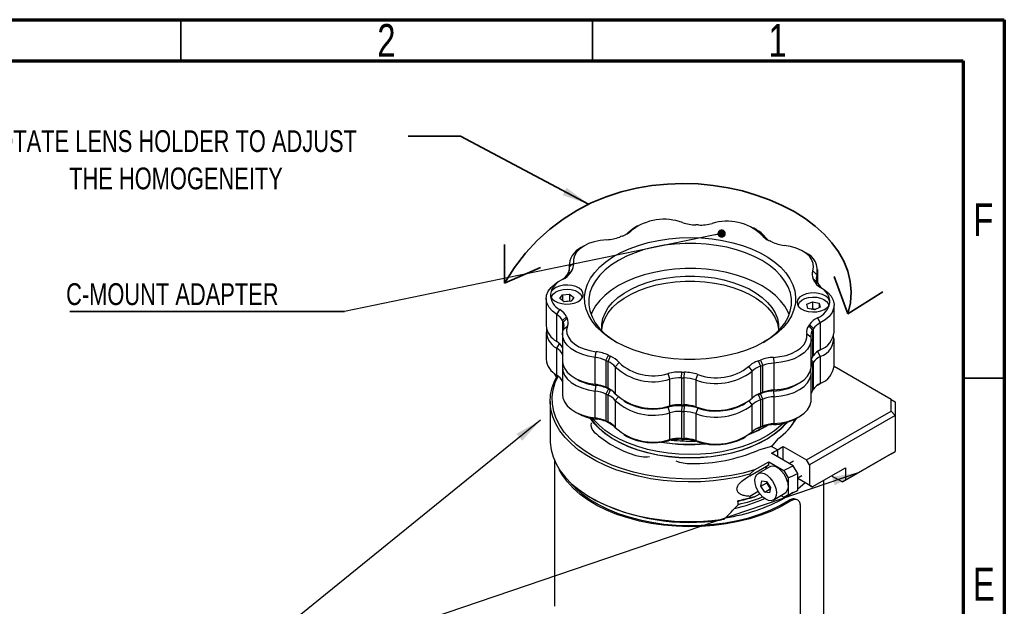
# Model space of a CAD drawing. Header units: millimetres. Extents: x 15 to 415, y 5 to 292.
# Tile 34 of 34: x 295 to 415, y 221 to 292. Entities that reach past the tile are written whole.
import ezdxf

# ---------------------------------------------------------------- set-up
doc = ezdxf.new("R2010")
doc.units = ezdxf.units.MM
doc.layers.add('THICCC', color=7, linetype='Continuous', lineweight=35)
doc.styles.add('SLDTEXTSTYLE0', font='TXT', dxfattribs={"width": 0.75})
doc.dimstyles.new('SLDDIMSTYLE10', dxfattribs={"dimtxt": 0.18, "dimasz": 1.016, "dimexe": 0, "dimexo": 0.0625, "dimgap": 0, "dimtad": 0, "dimtih": 1, "dimtoh": 1, "dimdec": 0, "dimrnd": 1e-09, "dimzin": 0, "dimdsep": 46, "dimtxsty": 'Standard', "dimblk1": 'DOT', "dimblk2": 'DOT', "dimsah": 1, "dimcen": 0.09, "dimadec": 0, "dimazin": 0, "dimtfac": 1.016, "dimtdec": 0, "dimtofl": 0, "dimtmove": 0, "dimatfit": 3, "dimldrblk": 'DOT', "dimfxl": 1, "dimfrac": 2, "dimtolj": 1, "dimtzin": 0, "dimarcsym": 0})
doc.dimstyles.new('SLDDIMSTYLE6', dxfattribs={"dimtxt": 0.18, "dimasz": 3.302, "dimexe": 0, "dimexo": 0.0625, "dimgap": 0, "dimtad": 0, "dimtih": 1, "dimtoh": 1, "dimdec": 0, "dimrnd": 1e-09, "dimzin": 0, "dimdsep": 46, "dimtxsty": 'Standard', "dimsah": 1, "dimcen": 0.09, "dimadec": 0, "dimazin": 0, "dimtfac": 3.302, "dimtdec": 0, "dimtofl": 0, "dimtmove": 0, "dimatfit": 3, "dimfxl": 1, "dimfrac": 2, "dimtolj": 1, "dimtzin": 0, "dimarcsym": 0})

# ---------------------------------------------------------------- blocks, each defined once
blk = doc.blocks.new('SW_NOTE_0_7')
at = {"layer": 'THICCC', "color": 0}
blk.add_line((-33.34, 0), (0, 0), dxfattribs=at)
at = {"layer": 'THICCC', "color": 0, "insert": (-33.81, 3.42), "char_height": 2.6458, "attachment_point": 1, "style": 'SLDTEXTSTYLE0'}
blk.add_mtext('C-MOUNT ADAPTER', dxfattribs=at)
blk = doc.blocks.new('_Dot')
at = {"color": 0, "linetype": 'ByBlock', "lineweight": -2}
blk.add_line((-0.5, 0), (-1, 0), dxfattribs=at)
at = {"color": 0, "linetype": 'ByBlock', "const_width": 0.5}
blk.add_lwpolyline([(-0.25, 0, 1), (0.25, 0, 1)], format="xyb", close=True, dxfattribs=at)
blk = doc.blocks.new('SW_NOTE_0_8')
at = {"layer": 'THICCC', "color": 0, "char_height": 2.6458, "attachment_point": 2, "style": 'SLDTEXTSTYLE0'}
for s, insert in [('ROTATE LENS HOLDER TO ADJUST', (27.2, 3.41)), ('THE HOMOGENEITY', (28.08, -1.12))]:
    blk.add_mtext(s, dxfattribs=dict(at, insert=insert))

msp = doc.modelspace()

# ---------------------------------------------------------------- linework, layer by layer
at = {"color": 7, "linetype": 'Continuous', "lineweight": 70}
for p, q in [((15, 292), (415, 292)), ((415, 292), (415, 5)), ((20, 287), (410, 287)), ((410, 287), (410, 10))]:
    msp.add_line(p, q, dxfattribs=at)
at = {"color": 7, "linetype": 'Continuous', "lineweight": 35}
for p, q in [((315, 287), (315, 292)), ((365, 287), (365, 292)), ((410, 248.5), (415, 248.5))]:
    msp.add_line(p, q, dxfattribs=at)
at = {"color": 7, "linetype": 'Continuous', "lineweight": 25}
for p, q in [((370.456, 266.967), (370.102, 266.763)), ((384.891, 266.519), (384.537, 266.723)), ((369.304, 266.161), (369.738, 266.426)), ((385.478, 265.927), (385.936, 265.634)), ((363.966, 264.548), (363.613, 264.344)), ((390.883, 263.704), (390.529, 263.908)), ((362.15, 262.305), (362.15, 261.511)), ((362.179, 261.997), (362.676, 262.436)), ((361.863, 260.992), (362.331, 261.299)), ((361.982, 261.171), (362.447, 261.472)), ((391.74, 261.514), (392.228, 261.044)), ((392.345, 260.04), (392.345, 261.664)), ((361.18, 260.39), (360.826, 260.186)), ((391.784, 260.542), (392.266, 260.21)), ((391.867, 260.363), (392.352, 260.025)), ((392.663, 259.505), (393.034, 259.29)), ((361.009, 258.158), (361.337, 258.621)), ((361.337, 258.621), (362.195, 258.688)), ((361.337, 258.621), (361.337, 257.913)), ((362.195, 258.688), (362.725, 258.293)), ((362.195, 258.688), (362.195, 257.871)), ((362.725, 258.293), (362.397, 257.83)), ((359.363, 258.146), (359.363, 254.88)), ((360.017, 258.225), (360.017, 258.195)), ((361.539, 257.763), (361.009, 258.158)), ((361.47, 257.814), (362.195, 257.871)), ((362.397, 257.83), (361.539, 257.763)), ((362.195, 257.871), (362.264, 257.82)), ((363.717, 258.195), (363.717, 258.225)), ((389.972, 257.276), (389.972, 257.245)), ((391.017, 257.459), (391.695, 257.77)), ((391.144, 256.965), (391.017, 257.459)), ((391.695, 257.77), (392.5, 257.586)), ((391.695, 257.77), (391.695, 256.953)), ((392.627, 257.092), (391.949, 256.781)), ((392.5, 257.586), (392.627, 257.092)), ((392.5, 257.586), (392.5, 257.034)), ((393.672, 257.245), (393.672, 257.276)), ((394.326, 254.088), (394.326, 257.355)), ((360.655, 256.21), (361.026, 256.812)), ((360.655, 252.944), (360.655, 256.21)), ((361.338, 255.476), (361.822, 255.955)), ((391.949, 256.781), (391.144, 256.965)), ((391.529, 256.877), (391.695, 256.953)), ((391.695, 256.953), (392.116, 256.857)), ((361.338, 255.476), (361.338, 252.209)), ((361.423, 255.29), (361.905, 255.776)), ((361.461, 254.457), (361.949, 254.803)), ((391.242, 254.846), (391.707, 254.33)), ((391.358, 255.019), (391.827, 254.509)), ((392.313, 255.82), (392.644, 255.196)), ((392.644, 255.196), (392.644, 251.93)), ((359.363, 254.063), (359.363, 250.796)), ((361.344, 253.836), (361.344, 250.57)), ((391.013, 253.882), (391.511, 253.504)), ((391.707, 254.33), (391.707, 251.064)), ((391.827, 251.242), (391.827, 254.509)), ((391.539, 249.93), (391.539, 253.196)), ((394.326, 250.005), (394.326, 253.272)), ((360.655, 248.861), (360.655, 252.127)), ((361.338, 251.392), (361.338, 248.126)), ((365.315, 251.012), (365.418, 251.703)), ((366.616, 250.65), (366.936, 251.28)), ((366.874, 250.529), (367.185, 251.163)), ((392.509, 251.844), (392.313, 251.737)), ((392.509, 251.844), (392.863, 252.049)), ((392.644, 251.113), (392.644, 247.847)), ((365.315, 247.746), (365.315, 251.012)), ((366.616, 250.65), (366.616, 247.383)), ((366.874, 247.262), (366.874, 250.529)), ((367.753, 249.867), (368.212, 250.391)), ((385.118, 250.594), (385.385, 249.942)), ((385.385, 249.942), (385.385, 246.675)), ((385.388, 250.695), (385.664, 250.046)), ((385.664, 246.779), (385.664, 250.046)), ((386.977, 251.02), (387.026, 250.324)), ((387.026, 250.324), (387.026, 247.058)), ((391.707, 250.247), (391.707, 246.981)), ((391.827, 247.159), (391.827, 250.426)), ((361.344, 249.753), (361.344, 246.487)), ((367.753, 249.867), (367.753, 246.601)), ((374.38, 248.388), (374.175, 249.06)), ((375.801, 248.536), (375.834, 249.232)), ((376.133, 248.525), (376.155, 249.222)), ((377.518, 248.289), (377.771, 248.946)), ((383.952, 249.892), (384.385, 249.34)), ((384.385, 246.073), (384.385, 249.34)), ((391.539, 245.846), (391.539, 249.113)), ((401.252, 245.902), (394.323, 249.901)), ((362.807, 248.53), (363.16, 248.326)), ((365.418, 247.62), (365.315, 247.746)), ((365.315, 246.929), (365.418, 247.62)), ((374.38, 245.122), (374.38, 248.388)), ((375.801, 248.536), (375.801, 245.269)), ((376.133, 245.259), (376.133, 248.525)), ((377.518, 248.289), (377.518, 245.022)), ((389.723, 247.686), (390.077, 247.89)), ((392.313, 247.654), (392.509, 247.761)), ((392.509, 247.761), (392.863, 247.966)), ((365.315, 243.663), (365.315, 246.929)), ((366.936, 247.197), (366.616, 247.383)), ((366.936, 247.197), (366.616, 246.566)), ((366.616, 246.566), (366.616, 243.3)), ((367.185, 247.079), (366.874, 247.262)), ((366.874, 246.445), (367.185, 247.079)), ((366.874, 243.179), (366.874, 246.445)), ((367.29, 247.029), (367.185, 247.079)), ((385.385, 246.675), (385.118, 246.511)), ((385.118, 246.511), (385.385, 245.859)), ((385.664, 246.779), (385.388, 246.612)), ((385.664, 245.962), (385.388, 246.612)), ((387.026, 247.058), (386.977, 246.937)), ((386.977, 246.937), (387.026, 246.241)), ((359.845, 245.705), (359.845, 240.907)), ((367.753, 245.784), (367.753, 242.517)), ((368.798, 245.716), (369.152, 245.511)), ((375.834, 245.149), (375.801, 245.269)), ((375.834, 245.149), (375.801, 244.453)), ((376.155, 245.139), (376.133, 245.259)), ((376.133, 244.442), (376.155, 245.139)), ((383.233, 245.267), (383.587, 245.471)), ((384.385, 241.99), (384.385, 245.257)), ((385.385, 245.859), (385.385, 242.592)), ((385.664, 242.696), (385.664, 245.962)), ((387.026, 246.241), (387.026, 242.974)), ((401.252, 244.509), (401.252, 245.902)), ((401.252, 245.902), (401.752, 245.613)), ((401.752, 245.613), (401.752, 243.981)), ((362.807, 244.447), (363.16, 244.243)), ((374.175, 244.977), (374.38, 245.122)), ((374.38, 244.305), (374.175, 244.977)), ((374.38, 241.038), (374.38, 244.305)), ((375.801, 244.453), (375.801, 241.186)), ((376.133, 241.176), (376.133, 244.442)), ((377.771, 244.863), (377.518, 245.022)), ((377.771, 244.863), (377.518, 244.205)), ((377.518, 244.205), (377.518, 240.939)), ((390.969, 238.574), (401.252, 244.509)), ((401.752, 243.981), (391.322, 237.961)), ((401.752, 243.981), (401.252, 244.509)), ((401.752, 243.981), (401.752, 239.591)), ((365.418, 243.537), (365.315, 243.663)), ((366.616, 243.3), (366.936, 243.113)), ((367.185, 242.996), (366.874, 243.179)), ((367.185, 242.996), (367.29, 242.946)), ((387.026, 242.974), (386.977, 242.853)), ((389.723, 243.603), (390.077, 243.807)), ((368.798, 241.633), (369.152, 241.428)), ((385.385, 242.592), (385.118, 242.428)), ((385.388, 242.528), (385.664, 242.696)), ((374.175, 240.893), (374.38, 241.038)), ((375.801, 241.186), (375.834, 241.066)), ((376.155, 241.055), (376.133, 241.176)), ((377.518, 240.939), (377.771, 240.779)), ((383.233, 241.184), (383.587, 241.388)), ((387.487, 241.116), (386.744, 240.196)), ((386.744, 240.196), (385.15, 239.767)), ((386.805, 240.271), (386.66, 240.173)), ((389.377, 237.86), (386.721, 239.393)), ((387.451, 239.788), (386.744, 240.196)), ((387.451, 239.788), (387.451, 238.971)), ((388.135, 240.209), (390.969, 238.574)), ((388.135, 238.577), (388.135, 240.209)), ((401.252, 239.303), (395.342, 235.892)), ((395.695, 236.096), (401.752, 239.591)), ((401.252, 239.303), (401.752, 239.591)), ((384.096, 236.652), (386.391, 237.976)), ((384.654, 237.357), (386.391, 238.359)), ((386.391, 238.359), (388.217, 237.305)), ((386.391, 237.976), (386.391, 238.359)), ((389.408, 238.419), (388.908, 238.13)), ((391.322, 237.961), (390.969, 238.574)), ((391.322, 237.961), (391.322, 235.511)), ((360.359, 237.956), (360.359, 220.806)), ((384.654, 237.357), (384.096, 236.831)), ((384.096, 236.831), (384.096, 236.652)), ((386.508, 237.727), (385.094, 236.91)), ((388.217, 237.305), (388.752, 236.384)), ((389.908, 236.941), (389.377, 237.86)), ((389.908, 234.899), (389.908, 236.941)), ((391.676, 235.307), (395.695, 237.627)), ((395.695, 237.627), (395.695, 236.096)), ((385.443, 235.402), (385.552, 236.035)), ((385.443, 235.402), (386.15, 235.81)), ((385.552, 236.035), (386.128, 235.941)), ((386.128, 235.941), (386.595, 235.214)), ((386.15, 235.81), (386.163, 235.887)), ((386.582, 235.138), (386.15, 235.81)), ((388.752, 236.384), (388.752, 234.342)), ((389.908, 236.398), (390.408, 236.687)), ((391.322, 235.511), (389.908, 236.328)), ((391.676, 235.307), (389.908, 236.327)), ((393.095, 218.96), (393.095, 236.126)), ((394.015, 236.657), (395.342, 235.892)), ((395.342, 235.892), (395.695, 236.096)), ((385.114, 234.739), (384.096, 234.152)), ((384.654, 234.09), (385.299, 234.463)), ((385.91, 234.675), (385.443, 235.402)), ((385.91, 234.675), (386.568, 235.055)), ((386.486, 234.581), (385.91, 234.675)), ((386.595, 235.214), (386.486, 234.581)), ((386.944, 233.706), (388.358, 234.522)), ((389.331, 234.599), (388.335, 233.969)), ((389, 234.403), (389.731, 234.797)), ((389.731, 234.797), (389.908, 234.899)), ((391.322, 235.511), (391.676, 235.307)), ((364.817, 233.973), (364.994, 233.871)), ((382.659, 233.117), (382.659, 233.627)), ((384.096, 234.152), (384.096, 233.973)), ((384.654, 234.09), (384.096, 233.973)), ((387.869, 234.24), (388.217, 234.039)), ((388.752, 234.342), (388.217, 234.039)), ((388.794, 233.632), (388.998, 233.548)), ((389.847, 233.728), (389.646, 233.811)), ((390.261, 215.663), (390.261, 232.812)), ((380.984, 231.391), (380.653, 231.289))]:
    msp.add_line(p, q, dxfattribs=at)
at = {"color": 8, "linetype": 'Continuous', "lineweight": 25}
for p, q in [((362.179, 261.627), (362.179, 261.997)), ((392.228, 261.044), (392.228, 260.299)), ((361.423, 254.346), (361.423, 255.29)), ((360.655, 252.127), (360.996, 252.68)), ((361.344, 251.399), (361.338, 251.392)), ((392.315, 251.732), (392.644, 251.113)), ((392.644, 251.93), (392.382, 251.778)), ((391.539, 250.433), (391.707, 250.247)), ((391.827, 250.426), (391.543, 250.735)), ((391.511, 249.421), (391.47, 249.452)), ((392.644, 247.847), (392.382, 247.694)), ((368.12, 246.203), (367.753, 245.784)), ((384.385, 245.257), (384.003, 245.744))]:
    msp.add_line(p, q, dxfattribs=at)
at = {"color": 7, "linetype": 'Continuous', "lineweight": 25, "flags": 128}
for points in [[(369.304, 266.161), (369.806, 266.576), (370.102, 266.763)], [(376.142, 250.771), (374.829, 250.852), (373.538, 251.01), (372.282, 251.244), (371.074, 251.552), (369.928, 251.929), (368.855, 252.373), (367.866, 252.877), (366.973, 253.438), (366.184, 254.049), (365.508, 254.703), (364.953, 255.394), (364.523, 256.115), (364.225, 256.857), (364.06, 257.613), (364.03, 258.374), (364.136, 259.134), (364.377, 259.883), (364.751, 260.613), (365.252, 261.318), (365.876, 261.989), (366.617, 262.62), (367.466, 263.203), (368.414, 263.733), (369.452, 264.204), (370.568, 264.61), (371.75, 264.949), (372.987, 265.215), (374.265, 265.406), (375.569, 265.521), (376.888, 265.558), (378.206, 265.516), (379.509, 265.396), (380.785, 265.2), (382.018, 264.929), (383.197, 264.586), (384.308, 264.175), (385.34, 263.7), (386.282, 263.166), (387.124, 262.58), (387.858, 261.946), (388.474, 261.273), (388.967, 260.566), (389.332, 259.834), (389.564, 259.084), (389.661, 258.324), (389.623, 257.563), (389.449, 256.808), (389.142, 256.067), (388.704, 255.348), (388.14, 254.659), (387.457, 254.008), (386.661, 253.4), (385.761, 252.843), (384.767, 252.342), (383.689, 251.902), (382.538, 251.529), (381.326, 251.227), (380.068, 250.997), (378.775, 250.844), (377.461, 250.768), (376.142, 250.771)], [(366.712, 265.298), (365.937, 265.214), (365.198, 265.053), (364.52, 264.82), (363.923, 264.523), (363.424, 264.17), (363.041, 263.772), (362.784, 263.341), (362.661, 262.891), (362.676, 262.436)], [(385.734, 252.827), (386.4, 253.262), (387.16, 253.863), (387.808, 254.506), (388.335, 255.186), (388.737, 255.893), (389.008, 256.62), (389.146, 257.36), (389.149, 258.105), (389.018, 258.845), (388.753, 259.573), (388.357, 260.282), (387.836, 260.963), (387.194, 261.608), (386.439, 262.211), (385.578, 262.766), (384.622, 263.265), (383.581, 263.704), (382.465, 264.078), (381.289, 264.382), (380.063, 264.614), (378.802, 264.771), (377.52, 264.85), (376.231, 264.852), (374.948, 264.776), (373.686, 264.623), (372.458, 264.395), (371.279, 264.094), (370.161, 263.723), (369.115, 263.288), (368.155, 262.791), (367.29, 262.239), (366.529, 261.638), (365.882, 260.994), (365.354, 260.315), (364.952, 259.608), (364.681, 258.88), (364.543, 258.14), (364.54, 257.396), (364.672, 256.656), (364.936, 255.927), (365.332, 255.219), (365.853, 254.538), (366.495, 253.893), (367.251, 253.29), (367.955, 252.827)], [(391.74, 261.514), (391.841, 261.966), (391.804, 262.421), (391.631, 262.865), (391.325, 263.285), (390.897, 263.668), (390.359, 264.001), (389.729, 264.275), (389.026, 264.482), (388.271, 264.614)], [(377.52, 261.788), (376.231, 261.79), (374.948, 261.714), (373.686, 261.561), (372.458, 261.333), (371.279, 261.032), (370.161, 260.661), (369.115, 260.225), (368.155, 259.729), (367.29, 259.177), (366.529, 258.576), (365.882, 257.932), (365.354, 257.253), (364.952, 256.546), (364.814, 256.219)], [(366.122, 254.249), (366.112, 254.333), (366.111, 255.028), (366.244, 255.72), (366.511, 256.398), (366.908, 257.055), (367.43, 257.683), (368.07, 258.272), (368.82, 258.817), (369.672, 259.309), (370.613, 259.744), (371.633, 260.115), (372.719, 260.417), (373.856, 260.648), (375.031, 260.803), (376.229, 260.882), (377.434, 260.883)], [(377.434, 260.883), (378.632, 260.806), (379.808, 260.652), (380.946, 260.423), (382.033, 260.122), (383.055, 259.752), (383.998, 259.319), (384.851, 258.828), (385.604, 258.285), (386.247, 257.696), (386.771, 257.069), (387.171, 256.413), (387.441, 255.735), (387.577, 255.044), (387.578, 254.348), (387.568, 254.249)], [(388.876, 256.219), (388.753, 256.511), (388.357, 257.22), (387.836, 257.9), (387.194, 258.546), (386.439, 259.149), (385.578, 259.703), (384.622, 260.203), (383.581, 260.642), (382.465, 261.015), (381.289, 261.32), (380.063, 261.552), (378.802, 261.708), (377.52, 261.788)], [(360.655, 256.21), (360.126, 256.614), (359.728, 257.065), (359.472, 257.549), (359.366, 258.051), (359.414, 258.556), (359.615, 259.049), (359.961, 259.514), (360.443, 259.937), (360.826, 260.186)], [(359.87, 258.697), (359.91, 258.396), (360.083, 258.112), (360.378, 257.863), (360.774, 257.667), (361.244, 257.537), (361.758, 257.481), (362.278, 257.504), (362.771, 257.604), (363.202, 257.774), (363.542, 258.002), (363.768, 258.274), (363.864, 258.57), (363.825, 258.871), (363.651, 259.155), (363.357, 259.404), (362.961, 259.6), (362.49, 259.73), (361.977, 259.786), (361.456, 259.763), (360.964, 259.663), (360.533, 259.493), (360.193, 259.265), (359.967, 258.993), (359.87, 258.697)], [(366.108, 254.382), (366.111, 254.416), (366.244, 255.107), (366.511, 255.786), (366.908, 256.443), (367.43, 257.07), (368.07, 257.66), (368.82, 258.204), (369.672, 258.697), (370.613, 259.131), (371.633, 259.502), (372.719, 259.805), (373.856, 260.035), (375.031, 260.191), (376.229, 260.27), (377.434, 260.271)], [(377.434, 260.271), (378.632, 260.193), (379.808, 260.04), (380.946, 259.811), (382.033, 259.509), (383.055, 259.14), (383.998, 258.707), (384.851, 258.215), (385.604, 257.672), (386.247, 257.083), (386.771, 256.457), (387.171, 255.8), (387.441, 255.122), (387.577, 254.431), (387.582, 254.382)], [(360.018, 258.194), (360.066, 258.468), (360.246, 258.739), (360.546, 258.973), (360.944, 259.151), (361.411, 259.26), (361.912, 259.293), (362.409, 259.246), (362.866, 259.124), (363.249, 258.935), (363.53, 258.693), (363.687, 258.417), (363.716, 258.194)], [(393.819, 257.621), (393.779, 257.921), (393.606, 258.205), (393.312, 258.454), (392.916, 258.65), (392.445, 258.781), (391.932, 258.837), (391.411, 258.814), (390.919, 258.714), (390.488, 258.544), (390.147, 258.315), (389.922, 258.043), (389.825, 257.747), (389.865, 257.447), (390.038, 257.163), (390.332, 256.914), (390.729, 256.717), (391.199, 256.587), (391.712, 256.531), (392.233, 256.554), (392.726, 256.654), (393.157, 256.824), (393.497, 257.053), (393.723, 257.325), (393.819, 257.621)], [(389.973, 257.244), (389.992, 257.434), (390.134, 257.713), (390.401, 257.959), (390.774, 258.155), (391.224, 258.286), (391.718, 258.342), (392.22, 258.318), (392.693, 258.218), (393.101, 258.047), (393.414, 257.819), (393.609, 257.551), (393.672, 257.263), (393.671, 257.244)], [(393.034, 259.29), (393.563, 258.887), (393.962, 258.436), (394.218, 257.952), (394.323, 257.45), (394.275, 256.944), (394.075, 256.452), (393.728, 255.987), (393.247, 255.564), (392.644, 255.196)], [(361.949, 254.803), (361.848, 254.352), (361.885, 253.897), (362.059, 253.452), (362.364, 253.032), (362.793, 252.65), (363.33, 252.316), (363.96, 252.042), (364.663, 251.836), (365.418, 251.703)], [(365.315, 251.012), (364.477, 251.16), (363.695, 251.389), (362.995, 251.694), (362.398, 252.064), (361.922, 252.489), (361.583, 252.956), (361.389, 253.45), (361.348, 253.955), (361.461, 254.457)], [(386.977, 251.02), (387.753, 251.104), (388.491, 251.264), (389.169, 251.497), (389.767, 251.795), (390.265, 252.148), (390.648, 252.546), (390.906, 252.977), (391.029, 253.426), (391.013, 253.882)], [(391.511, 253.504), (391.527, 252.998), (391.391, 252.498), (391.105, 252.02), (390.679, 251.578), (390.125, 251.185), (389.461, 250.855), (388.708, 250.596), (387.888, 250.417), (387.026, 250.324)], [(361.344, 250.57), (361.389, 250.183), (361.583, 249.689), (361.922, 249.223), (362.398, 248.798), (362.995, 248.427), (363.695, 248.123), (364.477, 247.893), (365.315, 247.746)], [(361.402, 250.191), (361.348, 249.872), (361.389, 249.366), (361.583, 248.873), (361.922, 248.406), (362.398, 247.981), (362.995, 247.611), (363.695, 247.306), (364.477, 247.076), (365.315, 246.929)], [(387.026, 247.058), (387.888, 247.151), (388.708, 247.33), (389.461, 247.588), (390.125, 247.919), (390.679, 248.311), (391.105, 248.753), (391.391, 249.232), (391.527, 249.732), (391.539, 249.93)], [(384.096, 236.831), (382.672, 236.488), (381.199, 236.221), (379.691, 236.032), (378.159, 235.923), (376.617, 235.894), (375.076, 235.947), (373.55, 236.08), (372.051, 236.292), (370.591, 236.581), (369.183, 236.946), (367.838, 237.384), (366.568, 237.889), (365.382, 238.459), (364.291, 239.089), (363.303, 239.774), (362.426, 240.507), (361.669, 241.283), (361.037, 242.096), (360.535, 242.938), (360.167, 243.803), (359.937, 244.684), (359.846, 245.573), (359.896, 246.464), (360.085, 247.348), (360.412, 248.218), (360.722, 248.816)], [(384.654, 237.357), (383.279, 236.984), (381.851, 236.684), (380.382, 236.46), (378.884, 236.314), (377.369, 236.247), (375.849, 236.259), (374.338, 236.351), (372.848, 236.521), (371.39, 236.769), (369.978, 237.092), (368.621, 237.487), (367.333, 237.952), (366.123, 238.482), (365.001, 239.073), (363.976, 239.721), (363.057, 240.419), (362.252, 241.163), (361.567, 241.946), (361.008, 242.761), (360.578, 243.602), (360.283, 244.463), (360.124, 245.335), (360.103, 246.212), (360.219, 247.086), (360.472, 247.951), (360.829, 248.739)], [(360.635, 248.662), (360.497, 248.851), (360.366, 249.063)], [(387.026, 246.241), (387.888, 246.334), (388.708, 246.513), (389.461, 246.772), (390.125, 247.102), (390.679, 247.495), (391.105, 247.937), (391.391, 248.415), (391.527, 248.915), (391.511, 249.421)], [(391.511, 249.421), (391.497, 249.526), (391.495, 249.548)], [(361.344, 246.487), (361.389, 246.1), (361.583, 245.606), (361.922, 245.14), (362.398, 244.715), (362.995, 244.344), (363.695, 244.039), (364.477, 243.81), (365.315, 243.663)], [(387.026, 242.974), (387.888, 243.068), (388.708, 243.246), (389.461, 243.505), (390.125, 243.836), (390.679, 244.228), (391.105, 244.67), (391.391, 245.149), (391.527, 245.649), (391.539, 245.846)], [(388.617, 243.134), (388.492, 242.985), (387.848, 242.322), (387.091, 241.7), (386.229, 241.125), (385.271, 240.604), (384.226, 240.141), (383.106, 239.742), (381.921, 239.41), (380.684, 239.149), (379.408, 238.962), (378.105, 238.85), (376.79, 238.815), (375.475, 238.856), (374.174, 238.975), (372.901, 239.168), (371.668, 239.435), (370.488, 239.773), (369.373, 240.177), (368.335, 240.645), (367.385, 241.171), (366.531, 241.75), (365.783, 242.376), (365.149, 243.042), (364.685, 243.664)], [(364.747, 243.65), (365.194, 243.054), (365.826, 242.391), (366.571, 241.767), (367.421, 241.191), (368.368, 240.667), (369.402, 240.201), (370.512, 239.798), (371.688, 239.462), (372.916, 239.196), (374.185, 239.003), (375.48, 238.885), (376.79, 238.844), (378.101, 238.879), (379.398, 238.99), (380.669, 239.177), (381.901, 239.437), (383.082, 239.767), (384.198, 240.165), (385.239, 240.626), (386.193, 241.145), (387.052, 241.718), (387.806, 242.337), (388.447, 242.998), (388.544, 243.113)], [(388.139, 243.011), (387.848, 242.73), (387.091, 242.108), (386.229, 241.534), (385.271, 241.012), (384.226, 240.55), (383.106, 240.15), (381.921, 239.819), (380.684, 239.558), (379.408, 239.37), (378.105, 239.258), (376.79, 239.223), (375.475, 239.265), (374.174, 239.383), (372.901, 239.577), (371.668, 239.843), (370.488, 240.181), (369.373, 240.586), (368.335, 241.054), (367.385, 241.579), (366.531, 242.158), (365.783, 242.784), (365.149, 243.45), (365.031, 243.594)], [(367.638, 242.654), (367.385, 242.804), (366.849, 243.154)], [(367.062, 243.053), (367.421, 242.824), (367.531, 242.758)], [(389.552, 243.509), (389.416, 243.181), (389.222, 242.799)], [(389.577, 243.319), (389.637, 243.521), (389.647, 243.56)], [(389.706, 243.593), (389.686, 243.517), (389.68, 243.495)], [(359.845, 240.907), (359.849, 240.681), (359.953, 239.803), (360.192, 238.934), (360.565, 238.081), (361.069, 237.251), (361.7, 236.451), (362.452, 235.686), (363.32, 234.963), (364.297, 234.287), (365.375, 233.665), (366.545, 233.102), (367.797, 232.601), (369.123, 232.166), (370.51, 231.802), (371.948, 231.511), (373.426, 231.296), (374.931, 231.158), (376.452, 231.098), (377.976, 231.117), (379.49, 231.215), (380.984, 231.391)], [(388.998, 233.548), (387.908, 232.923), (386.721, 232.36), (385.449, 231.863), (384.103, 231.436), (382.693, 231.084), (381.233, 230.809), (379.734, 230.613), (378.211, 230.498), (376.676, 230.466), (375.142, 230.516), (373.623, 230.649), (372.132, 230.862), (370.682, 231.155), (369.285, 231.524), (367.954, 231.966), (366.699, 232.478), (365.533, 233.056), (364.465, 233.693), (363.504, 234.385), (362.659, 235.125), (361.937, 235.907), (361.344, 236.725), (360.96, 237.411)], [(387.25, 235.108), (387.324, 234.663), (387.3, 234.266), (387.182, 233.946), (386.978, 233.727), (386.702, 233.625), (386.376, 233.649), (386.023, 233.795), (385.67, 234.053), (385.343, 234.405), (385.066, 234.824), (384.859, 235.278), (384.739, 235.735), (384.714, 236.16), (384.785, 236.522), (384.948, 236.794), (385.19, 236.955), (385.494, 236.995), (385.837, 236.909), (386.193, 236.705), (386.536, 236.397), (386.841, 236.008), (387.085, 235.568), (387.25, 235.108)], [(388.664, 235.924), (388.499, 236.384), (388.255, 236.825), (387.95, 237.213), (387.607, 237.521), (387.251, 237.725), (386.908, 237.811), (386.604, 237.772), (386.508, 237.727)], [(362.197, 235.927), (362.884, 235.189), (363.717, 234.461), (364.663, 233.782), (365.714, 233.156), (366.861, 232.589), (368.095, 232.086), (369.404, 231.651), (370.777, 231.288), (372.203, 231.001), (373.669, 230.791), (375.163, 230.66), (376.671, 230.61), (378.18, 230.642), (379.678, 230.754), (381.152, 230.945), (382.588, 231.215), (383.974, 231.561), (385.299, 231.979), (386.551, 232.467), (387.719, 233.02), (388.794, 233.632)], [(390.811, 235.806), (390.226, 235.28), (389.908, 235.023)]]:
    msp.add_lwpolyline(points, dxfattribs=at)
at = {"color": 7, "linetype": 'Continuous', "lineweight": 25}
for centre, radius, start, end in [((373.676, 261.358), 6.418, 69.55451, 127.85332), ((377.645, 272.615), 5.52, 251.76828, 268.85019), ((376.846, 240.33), 26.775, 87.84053, 88.5279), ((378.091, 272.889), 5.809, 267.67128, 284.17946), ((381.349, 261.455), 6.086, 47.28444, 107.54992), ((366.449, 270.631), 5.34, 272.82882, 290.29473), ((375.194, 247.542), 19.35, 110.01582, 110.86935), ((367.555, 268.732), 3.176, 288.65626, 313.41653), ((367.771, 267.708), 2.178, 303.99126, 314.75038), ((383.11, 263.356), 3.63, 38.87146, 60.61324), ((387.549, 267.614), 2.671, 219.16182, 246.97551), ((387.486, 266.846), 1.968, 218.01372, 236.48232), ((364.637, 262.107), 2.461, 114.59571, 182.56402), ((379.445, 249.804), 16.896, 64.37011, 65.3044), ((388.812, 269.483), 4.899, 245.1539, 263.66031), ((390.021, 261.598), 2.275, 345.91376, 67.75718), ((361.108, 261.815), 1.086, 323.63771, 9.64015), ((361.426, 262.224), 1.268, 323.63771, 9.64015), ((360.312, 262.049), 1.877, 303.08199, 325.73432), ((360.331, 262.71), 2.448, 295.2904, 324.79019), ((368.188, 256.883), 7.543, 145.35663, 146.99042), ((368.458, 257.318), 7.307, 145.35663, 146.99042), ((392.866, 261.079), 1.208, 158.86223, 206.39369), ((393.194, 260.671), 1.035, 158.86223, 206.39369), ((362.287, 258.205), 2.467, 111.66246, 168.48918), ((386.179, 257.857), 6.215, 23.77362, 25.59349), ((393.694, 261.261), 2.036, 206.18902, 239.58487), ((386.48, 257.439), 6.416, 23.77362, 25.59349), ((393.918, 260.796), 1.745, 206.18902, 239.58487), ((391.717, 257.628), 2.102, 359.79951, 63.24078), ((361.973, 258.69), 2.102, 179.79951, 243.24078), ((391.402, 258.113), 2.467, 291.66246, 348.48918), ((359.772, 254.705), 1.745, 26.18902, 59.58487), ((359.995, 255.056), 2.036, 26.18902, 59.58487), ((367.51, 258.461), 6.215, 203.77362, 205.59349), ((361.744, 255.069), 2.388, 184.55667, 242.87511), ((367.209, 258.062), 6.416, 203.77362, 205.59349), ((360.496, 254.83), 1.035, 338.86223, 26.39369), ((360.823, 255.239), 1.208, 338.86223, 26.39369), ((392.263, 254.094), 1.268, 143.63771, 189.64015), ((385.231, 258.999), 7.307, 325.35663, 326.99042), ((393.358, 253.607), 2.448, 115.2904, 144.79019), ((393.541, 253.299), 2.098, 115.2904, 144.79019), ((361.656, 254.158), 2.264, 172.04456, 243.76781), ((392.582, 253.686), 1.086, 143.63771, 189.64015), ((385.502, 258.618), 7.543, 325.35663, 326.99042), ((391.748, 254.362), 2.592, 290.22468, 353.94021), ((391.882, 253.4), 2.41, 288.45154, 6.68031), ((359.772, 251.439), 1.745, 26.18902, 59.58487), ((359.772, 250.622), 1.745, 26.18902, 59.58487), ((364.877, 246.835), 4.899, 65.1539, 83.66031), ((374.244, 266.514), 16.896, 244.37011, 245.3044), ((366.14, 248.704), 2.671, 39.16182, 66.97551), ((385.502, 255.351), 7.543, 325.35663, 326.99042), ((393.541, 250.033), 2.098, 115.2904, 144.79019), ((393.541, 249.216), 2.098, 115.2904, 144.79019), ((361.744, 250.986), 2.388, 184.55667, 242.87511), ((364.852, 246.839), 4.199, 65.1539, 83.66031), ((374.16, 266.375), 17.441, 244.37011, 245.3044), ((365.978, 248.421), 2.29, 39.16182, 66.97551), ((372.34, 254.863), 6.086, 227.28444, 287.54992), ((386.134, 247.585), 3.176, 108.65626, 133.41653), ((386.256, 247.363), 2.722, 108.65626, 133.41653), ((378.495, 268.775), 19.35, 290.01582, 290.86935), ((378.548, 268.71), 19.974, 290.01582, 290.86935), ((387.241, 245.686), 5.34, 92.82882, 110.29473), ((387.252, 245.753), 4.577, 92.82882, 110.29473), ((392.709, 249.542), 1.226, 144.86861, 162.69192), ((392.712, 250.357), 1.229, 144.88404, 162.08242), ((385.502, 254.535), 7.543, 325.35663, 326.99042), ((391.748, 250.279), 2.592, 290.22468, 353.94021), ((359.772, 247.356), 1.745, 26.18902, 59.58487), ((372.317, 254.73), 6.668, 226.81611, 288.01825), ((375.598, 243.428), 5.809, 87.67128, 104.17946), ((376.843, 275.988), 26.775, 267.84053, 268.5279), ((376.044, 243.703), 5.52, 71.76828, 88.85019), ((379.997, 255.052), 7.203, 249.87161, 307.53622), ((380.013, 254.96), 6.418, 249.55451, 307.85332), ((366.008, 253.468), 5.878, 241.02496, 264.24264), ((364.852, 243.573), 4.199, 65.1539, 83.66031), ((364.877, 242.751), 4.899, 65.1539, 83.66031), ((375.599, 243.561), 4.979, 87.67128, 104.17946), ((376.843, 276.155), 27.639, 267.84053, 268.5279), ((376.038, 243.795), 4.731, 71.76828, 88.85019), ((386.744, 253.197), 6.265, 272.13613, 298.39342), ((393.541, 245.95), 2.098, 115.2904, 144.79019), ((364.852, 242.756), 4.199, 65.1539, 83.66031), ((374.16, 263.108), 17.441, 244.37011, 245.3044), ((374.16, 262.292), 17.441, 244.37011, 245.3044), ((365.978, 245.155), 2.29, 39.16182, 66.97551), ((365.978, 244.338), 2.29, 39.16182, 66.97551), ((374.244, 262.43), 16.896, 244.37011, 245.3044), ((372.341, 251.569), 6.762, 227.28444, 287.54992), ((386.256, 244.096), 2.722, 108.65626, 133.41653), ((386.485, 242.734), 4.016, 109.89873, 116.37769), ((378.495, 264.692), 19.35, 290.01582, 290.86935), ((378.548, 265.443), 19.974, 290.01582, 290.86935), ((387.241, 241.603), 5.34, 92.82882, 110.29473), ((387.252, 242.486), 4.577, 92.82882, 110.29473), ((392.71, 246.275), 1.226, 144.86931, 162.66428), ((385.502, 251.268), 7.543, 325.35663, 326.99042), ((372.341, 250.752), 6.762, 227.28444, 287.54992), ((372.345, 251.646), 6.916, 242.50188, 285.3441), ((372.362, 251.804), 7.064, 242.97224, 284.87374), ((375.598, 239.345), 5.809, 87.67128, 104.17946), ((375.599, 240.295), 4.979, 87.67128, 104.17946), ((376.843, 272.888), 27.639, 267.84053, 268.5279), ((376.843, 271.905), 26.775, 267.84053, 268.5279), ((376.038, 240.528), 4.731, 71.76828, 88.85019), ((376.044, 239.62), 5.52, 71.76828, 88.85019), ((380.009, 251.704), 7.131, 249.55451, 307.85332), ((380.009, 250.887), 7.131, 249.55451, 307.85332), ((380.026, 251.506), 7.016, 251.25779, 297.20785), ((386.256, 243.28), 2.722, 108.65626, 133.41653), ((378.548, 264.626), 19.974, 290.01582, 290.86935), ((387.252, 241.669), 4.577, 92.82882, 110.29473), ((366.008, 249.385), 5.878, 241.02496, 264.24264), ((375.599, 239.478), 4.979, 87.67128, 104.17946), ((376.843, 272.072), 27.639, 267.84053, 268.5279), ((376.038, 239.712), 4.731, 71.76828, 88.85019), ((365.963, 242.845), 1.164, 169.4015, 229.57127), ((364.852, 239.49), 4.199, 65.1539, 83.66031), ((364.877, 238.668), 4.899, 65.1539, 83.66031), ((374.16, 259.025), 17.441, 244.37011, 245.3044), ((365.978, 241.071), 2.29, 39.16182, 66.97551), ((374.244, 258.347), 16.896, 244.37011, 245.3044), ((379.154, 254.62), 13.811, 290.86621, 300.86096), ((379.017, 254.87), 14.061, 291.44423, 300.41558), ((387.241, 237.52), 5.34, 92.82882, 110.29473), ((387.252, 238.403), 4.577, 92.82882, 110.29473), ((386.744, 249.114), 6.265, 272.13613, 298.39342), ((383.11, 247.342), 7.611, 305.10879, 330.69611), ((373.763, 251.248), 12.628, 227.35559, 252.66204), ((372.341, 247.486), 6.762, 227.28444, 287.54992), ((380.009, 247.621), 7.131, 249.55451, 307.85332), ((386.256, 240.013), 2.722, 108.65626, 133.41653), ((386.485, 238.651), 4.016, 109.89873, 116.37769), ((378.495, 260.609), 19.35, 290.01582, 290.86935), ((378.548, 261.36), 19.974, 290.01582, 290.86935), ((372.362, 247.721), 7.064, 242.97224, 284.87374), ((376.846, 262.648), 22.201, 260.85607, 274.95768), ((376.847, 262.632), 22.156, 261.09996, 274.67931), ((375.598, 235.262), 5.809, 87.67128, 104.17946), ((375.599, 236.211), 4.979, 87.67128, 104.17946), ((376.844, 263.239), 22.383, 264.10063, 271.65078), ((376.843, 268.805), 27.639, 267.84053, 268.5279), ((376.843, 267.822), 26.775, 267.84053, 268.5279), ((376.038, 236.445), 4.731, 71.76828, 88.85019), ((376.044, 235.537), 5.52, 71.76828, 88.85019), ((380.026, 247.423), 7.016, 251.25779, 297.20785), ((371.516, 243.858), 4.905, 251.99376, 274.56175), ((377.097, 258.601), 20.484, 269.5993, 293.14902), ((380.032, 252.657), 14.855, 296.76161, 299.96494), ((380.739, 251.431), 13.44, 299.96217, 303.38651), ((376.874, 242.672), 4.555, 247.18918, 271.0036), ((386.835, 237.224), 0.873, 120.62316, 166.71682), ((380.088, 255.796), 20.198, 293.73008, 297.37853), ((380.263, 255.487), 20.904, 293.95943, 297.47772), ((387.582, 235.426), 1.191, 310.61883, 24.7211), ((379.935, 252.863), 20.565, 293.7483, 296.15447), ((380.263, 253.446), 20.904, 293.95943, 297.47772), ((376.736, 256.307), 25.323, 242.37559, 278.89855), ((378.112, 252.516), 21.177, 278.25411, 298.86287), ((377.979, 251.81), 19.601, 282.58582, 293.81044), ((377.582, 257.413), 24.371, 281.81774, 286.8678), ((377.852, 254.319), 21.685, 282.80855, 291.04778), ((377.488, 258.285), 25.194, 281.84365, 285.20614)]:
    msp.add_arc(centre, radius, start, end, dxfattribs=at)
msp.add_ellipse((376.845, 242.336), major_axis=(14.944, 18.409), ratio=0.4402584, start_param=4.4613805, end_param=4.5645043, dxfattribs=at)
for points, knots in [([(360.373, 238.603), (360.368, 238.511), (360.36, 238.349), (360.359, 238.075), (360.359, 237.956)], [0, 0, 0, 0, 0.5636533, 1, 1, 1, 1]), ([(384.096, 234.152), (383.907, 234.163), (383.53, 234.184), (383.063, 234.327), (382.724, 234.547), (382.56, 234.786), (382.517, 235.051), (382.57, 235.308), (382.759, 235.641), (383.205, 236.099), (383.704, 236.427), (384.047, 236.623), (384.096, 236.652)], [0, 0, 0, 0, 0.1367017, 0.2726357, 0.3612497, 0.450682, 0.5002488, 0.5683498, 0.6360944, 0.7525689, 0.9642229, 1, 1, 1, 1]), ([(389.633, 233.786), (389.587, 233.811), (389.443, 233.891), (389.143, 233.824), (388.894, 233.687), (388.794, 233.632)], [0, 0, 0, 0, 0.2175783, 0.685631, 1, 1, 1, 1]), ([(390.261, 232.812), (390.249, 232.985), (390.223, 233.332), (390.02, 233.661), (389.709, 233.798), (389.349, 233.744), (389.099, 233.604), (388.998, 233.548)], [0, 0, 0, 0, 0.2143498, 0.428703, 0.6429152, 0.8565805, 1, 1, 1, 1])]:
    msp.add_open_spline(points, degree=3, knots=knots, dxfattribs=at)
at = {"layer": 'THICCC'}
for p, q in [((348.956, 277.879), (342.606, 277.879)), ((364.518, 269.605), (348.956, 277.879)), ((354.302, 260.004), (354.302, 264.721)), ((354.302, 260.004), (358.672, 261.939)), ((395.988, 256.302), (394.336, 260.834)), ((395.988, 256.302), (400.263, 258.981))]:
    msp.add_line(p, q, dxfattribs=at)
msp.add_open_spline([(395.988, 256.302), (400.516, 270.713), (366.581, 281.453), (354.302, 260.004)], degree=3, dxfattribs=at)
msp.add_solid([(364.518, 269.605), (361.841, 271.604), (361.364, 270.707)], dxfattribs=at)

# ---------------------------------------------------------------- block references
for name, p in [('SW_NOTE_0_8', (286.324, 275.18)), ('SW_NOTE_0_7', (334.871, 256.593))]:
    msp.add_blockref(name, p, dxfattribs=at)

# ---------------------------------------------------------------- texts
at = {"color": 7, "linetype": 'Continuous', "lineweight": 0, "char_height": 3.969, "attachment_point": 2, "style": 'SLDTEXTSTYLE0'}
for s, insert in [('2', (339.96, 291.476)), ('1', (387.46, 291.476)), ('F', (412.458, 269.726)), ('E', (412.508, 225.476))]:
    msp.add_mtext(s, dxfattribs=dict(at, insert=insert))

# ---------------------------------------------------------------- leaders
at = {"layer": 'THICCC'}
for points, dimstyle in [([(380.673, 266.042), (334.871, 256.593)], 'SLDDIMSTYLE10'), ([(358.669, 243.397), (317.199, 209.797), (297.306, 209.797)], 'SLDDIMSTYLE6'), ([(397.358, 237.055), (317.199, 209.797), (297.306, 209.797)], 'SLDDIMSTYLE6')]:
    msp.add_leader(points, dimstyle=dimstyle, dxfattribs=at)

doc.saveas('drawing.dxf')
